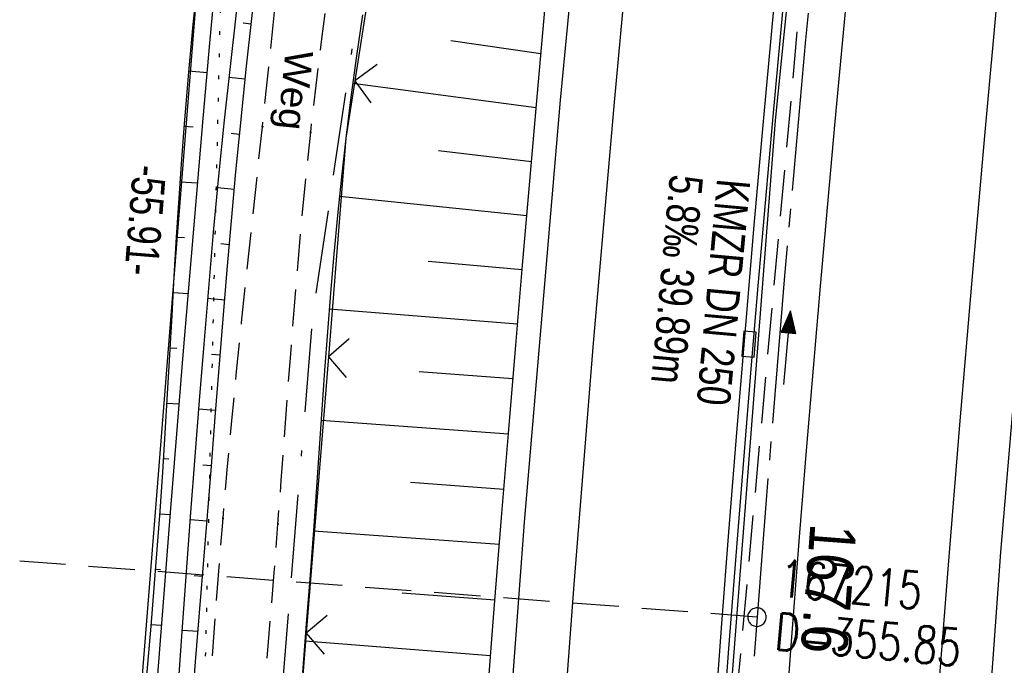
# Model space of a CAD drawing. Extents: x 508885 to 509191, y 457896 to 458644.
# Tile 43 of 58: x 508986 to 509039, y 458436 to 458471. Entities that reach past the tile are written whole.
import ezdxf

# ---------------------------------------------------------------- set-up
doc = ezdxf.new("R2010")
doc.units = 0
doc.header["$LTSCALE"] = 10
doc.header["$MEASUREMENT"] = 0
for name, pattern in [('ACAD_ISO16W100', [73, 15, -6.5, 15, -6.5, 15, -7, 1, -7]), ('ACHSE', [5.5, 4, -0.5, 0.5, -0.5]), ('LT00', [0]), ('LT11', [0.3, 0.2, -0.1]), ('LT17', [0.15, 0.1, -0.05]), ('PUNKTX2_STR', [0.6, 0.1, -0.5]), ('STRICHLINIE2', [0.375, 0.25, -0.125])]:
    doc.linetypes.add(name, pattern=pattern)
doc.layers.get('0').update_dxf_attribs({"linetype": 'LT00'})
for name, color, linetype in [('--EK_FBR', 1, 'LT00'), ('--EK_Halt-Pfeil', 4, 'LT00'), ('--EK_Haltung', 7, 'STRICHLINIE2'), ('--EK_Haltung-Text', 140, 'LT00'), ('--EK_Schacht-Text', 5, 'LT00'), ('--EK_ST-93-1', 30, 'LT17'), ('--EL_DFK_AB_L', 21, 'LT00'), ('--EL_Halt-Pfeil', 4, 'LT00'), ('--EL_Haltung', 182, 'STRICHLINIE2'), ('--EL_Haltung-Text', 182, 'LT00'), ('-AX-093', 35, 'ACHSE'), ('-ST-93-1', 250, 'LT00'), ('ABSTAND', 8, 'LT00'), ('BAB-KABEL', 220, 'ACAD_ISO16W100'), ('DFK_AB_L', 21, 'LT00'), ('DFK_NUTZUNGSGRENZE', 70, 'PUNKTX2_STR'), ('FELDWEG_TEXT', 250, 'Continuous'), ('V112_AFBR_BAB', 250, 'LT00'), ('V112_BOESCH', 250, 'LT00'), ('V112_BOSCHUNG', 250, 'LT00'), ('V112_FELDWEG', 250, 'LT11'), ('V112_GRABEN', 250, 'LT00'), ('V112_H_BORD', 8, 'LT00'), ('V112_LD_MARK', 250, 'LT00'), ('V112_RINNE', 182, 'LT00'), ('V112_SINKK', 182, 'LT00'), ('V112_ZAUN', 40, 'LT00')]:
    doc.layers.add(name, color=color, linetype=linetype)
doc.styles.add('Beschrift', font='ARIAL.TTF')
doc.styles.add('Haltungsbeschriftung', font='ARIAL.TTF', dxfattribs={"width": 0.75})
doc.styles.add('schachtbeschriftung', font='romans.shx', dxfattribs={"width": 0.75, "height": 2})
doc.styles.get("Standard").update_dxf_attribs({"font": 'ARIAL.TTF'})

# ---------------------------------------------------------------- blocks, each defined once
blk = doc.blocks.new('SYMB0011')
at = {"color": 0, "linetype": 'ByBlock'}
for p, q in [((0.5, 0), (-0.5, 0)), ((0, 0.5), (0, -0.5))]:
    blk.add_line(p, q, dxfattribs=at)
blk = doc.blocks.new('SYMB0024')
at = {"color": 0, "linetype": 'ByBlock'}
for p, q in [((-0.5, 0.5), (0, 0)), ((0, 0), (0.5, 0.5))]:
    blk.add_line(p, q, dxfattribs=at)
blk = doc.blocks.new('SYMB0652')
at = {"color": 0, "linetype": 'ByBlock'}
blk.add_lwpolyline([(-0.15, -0.075), (0.15, -0.075), (0.15, 0.075), (-0.15, 0.075), (-0.15, -0.075)], dxfattribs=at)
blk = doc.blocks.new('SYMB0070')
at = {"color": 0, "linetype": 'ByBlock'}
for p, q in [((-0.5, 0), (0.2, 0)), ((0.5, 0), (0.2, 0.1)), ((0.2, 0.1), (0.2, 0)), ((0.468, 0), (0.21, 0.086)), ((0.21, 0.086), (0.21, -0.086)), ((0.21, -0.086), (0.468, 0)), ((0.22, -0.072), (0.437, 0)), ((0.23, -0.058), (0.405, 0)), ((0.24, -0.045), (0.374, 0)), ((0.342, 0), (0.25, 0.031)), ((0.25, 0.031), (0.25, -0.031)), ((0.25, -0.031), (0.342, 0)), ((0.26, -0.017), (0.31, 0)), ((0.27, -0.003), (0.279, 0))]:
    blk.add_line(p, q, dxfattribs=at)
for points in [[(0.2, 0), (0.2, -0.1), (0.5, 0)], [(0.437, 0), (0.22, 0.072), (0.22, -0.072)], [(0.405, 0), (0.23, 0.058), (0.23, -0.058)], [(0.374, 0), (0.24, 0.045), (0.24, -0.045)], [(0.31, 0), (0.26, 0.017), (0.26, -0.017)], [(0.279, 0), (0.27, 0.003), (0.27, -0.003)]]:
    blk.add_lwpolyline(points, dxfattribs=at)
blk = doc.blocks.new('SYMB2')
at = {"color": 0, "linetype": 'ByBlock', "flags": 128}
for points in [[(-0.031395, 0.499013), (-0.093691, 0.491144), (-0.154509, 0.475528), (-0.21289, 0.452414), (-0.267913, 0.422164), (-0.318712, 0.385257), (-0.364484, 0.342274), (-0.404509, 0.293893), (-0.438154, 0.240877), (-0.464888, 0.184062), (-0.484292, 0.124345), (-0.496058, 0.062667), (-0.5, 0)], [(-0.5, 0), (-0.496058, -0.062667), (-0.484292, -0.124345), (-0.464888, -0.184062), (-0.438154, -0.240877), (-0.404509, -0.293893), (-0.364485, -0.342274), (-0.318712, -0.385257), (-0.267914, -0.422164), (-0.21289, -0.452414), (-0.154509, -0.475529), (-0.093691, -0.491144), (-0.031395, -0.499014), (0.031395, -0.499014)], [(0.5, 0), (0.496057, 0.062667), (0.484292, 0.124345), (0.464888, 0.184062), (0.438153, 0.240877), (0.404509, 0.293893), (0.364484, 0.342274), (0.318712, 0.385257), (0.267913, 0.422164), (0.21289, 0.452414), (0.154509, 0.475528), (0.093691, 0.491144), (0.031395, 0.499013), (-0.031395, 0.499013)], [(0.031395, -0.499014), (0.093691, -0.491144), (0.154509, -0.475529), (0.21289, -0.452414), (0.267914, -0.422164), (0.318712, -0.385257), (0.364485, -0.342274), (0.404509, -0.293893), (0.438154, -0.240877), (0.464889, -0.184062), (0.484292, -0.124345), (0.496058, -0.062667), (0.5, 0)]]:
    blk.add_lwpolyline(points, dxfattribs=at)

msp = doc.modelspace()

# ---------------------------------------------------------------- linework, layer by layer
at = {"layer": '--EK_FBR'}
for points in [[(509007.454, 458322.883), (509007.977, 458345.83), (509008.965, 458370.63), (509010.2, 458395.169), (509011.606, 458419.412), (509013.424, 458443.945), (509015.365, 458466.768), (509017.722, 458491.337), (509020.368, 458516.063), (509023.279, 458539.666), (509026.395, 458562.703), (509029.635, 458585.14), (509032.898, 458606.519), (509036.843, 458630.719), (509038.5, 458640.091)], [(509033.444, 458322.397), (509033.995, 458344.72), (509034.89, 458369.551), (509035.987, 458394.317), (509037.472, 458418.57), (509039.183, 458442.329), (509041.09, 458464.831), (509043.369, 458488.282), (509045.947, 458513.055), (509048.673, 458535.671), (509051.755, 458558.727), (509055.01, 458581.604), (509058.517, 458604.2), (509062.207, 458626.243), (509064.565, 458639.405)]]:
    msp.add_lwpolyline(points, dxfattribs=at)
at = {"layer": '--EK_FBR', "linetype": 'LT11', "flags": 128}
for points in [[(509036.495, 457899.887), (509036.18, 457901.445), (509035.062, 457907.213), (509033.993, 457912.99), (509032.97, 457918.776), (509031.993, 457924.569), (509031.553, 457927.268), (509031.121, 457929.969), (509030.694, 457932.671), (509030.271, 457935.373), (509029.848, 457938.075), (509029.425, 457940.777), (509028.998, 457943.479), (509028.424, 457947.064), (509027.843, 457950.648), (509027.257, 457954.231), (509026.668, 457957.814), (509026.077, 457961.397), (509025.487, 457964.979), (509024.901, 457968.562), (509024.319, 457972.146), (509023.744, 457975.731), (509023.164, 457979.405), (509022.591, 457983.079), (509022.024, 457986.755), (509021.461, 457990.431), (509020.901, 457994.108), (509020.34, 457997.785), (509019.779, 458001.461), (509019.214, 458005.138), (509018.804, 458007.79), (509018.394, 458010.442), (509017.988, 458013.095), (509017.588, 458015.749), (509017.198, 458018.404), (509016.82, 458021.06), (509016.457, 458023.719), (509016.124, 458026.293), (509015.805, 458028.868), (509015.497, 458031.445), (509015.198, 458034.023), (509014.904, 458036.602), (509014.614, 458039.182), (509014.323, 458041.761), (509014.03, 458044.34), (509013.73, 458046.919), (509013.422, 458049.496), (509013.07, 458052.329), (509012.707, 458055.161), (509012.337, 458057.991), (509011.962, 458060.821), (509011.586, 458063.651), (509011.213, 458066.481), (509010.845, 458069.312), (509010.486, 458072.144), (509010.138, 458074.976), (509009.807, 458077.811), (509009.557, 458080.047), (509009.317, 458082.285), (509009.082, 458084.523), (509008.849, 458086.762), (509008.617, 458089.001), (509008.381, 458091.24), (509008.115, 458093.715), (509007.844, 458096.19), (509007.574, 458098.665), (509007.307, 458101.14), (509007.047, 458103.616), (509006.798, 458106.093), (509006.563, 458108.57), (509006.347, 458111.049), (509006.152, 458113.529), (509005.983, 458116.01), (509005.843, 458118.493), (509005.765, 458120.206), (509005.698, 458121.919), (509005.639, 458123.633), (509005.584, 458125.347), (509005.529, 458127.061), (509005.469, 458128.775), (509005.402, 458130.489), (509005.323, 458132.202), (509005.142, 458135.285), (509004.908, 458138.365), (509004.621, 458141.44), (509004.28, 458144.51), (509003.884, 458147.573), (509003.367, 458151.035), (509002.778, 458154.484), (509002.115, 458157.921), (509001.736, 458159.729), (509001.342, 458161.534), (509000.937, 458163.337), (509000.526, 458165.138), (509000.113, 458166.939), (508999.705, 458168.741), (508999.305, 458170.544), (508998.918, 458172.349), (508998.549, 458174.157), (508998.204, 458175.97), (508997.794, 458178.337), (508997.428, 458180.711), (508997.102, 458183.092), (508996.812, 458185.48), (508996.554, 458187.871), (508996.325, 458190.267), (508996.121, 458192.666), (508995.938, 458195.068), (508995.772, 458197.47), (508995.62, 458199.873), (508995.325, 458205.103), (508995.078, 458210.331), (508994.879, 458215.559), (508994.729, 458220.789), (508994.671, 458223.459), (508994.623, 458226.13), (508994.582, 458228.801), (508994.546, 458231.473), (508994.511, 458234.144), (508994.475, 458236.816), (508994.435, 458239.488), (508994.388, 458242.159), (508994.323, 458245.233), (508994.247, 458248.307), (508994.164, 458251.38), (508994.075, 458254.453), (508993.983, 458257.526), (508993.891, 458260.6), (508993.8, 458263.673), (508993.716, 458266.642), (508993.639, 458269.611), (508993.57, 458272.581), (508993.511, 458275.55), (508993.465, 458278.52), (508993.433, 458281.49), (508993.418, 458284.46), (508993.418, 458286.652), (508993.425, 458288.845), (508993.436, 458291.037), (508993.447, 458293.23), (508993.464, 458300.395), (508993.449, 458307.561), (508993.404, 458314.726), (508993.375, 458317.831), (508993.343, 458320.937), (508993.31, 458324.042), (508993.278, 458327.147), (508993.249, 458330.252), (508993.227, 458333.358), (508993.212, 458336.463), (508993.207, 458339.461), (508993.21, 458342.46), (508993.22, 458345.458), (508993.233, 458348.457), (508993.25, 458351.455), (508993.267, 458354.454), (508993.283, 458357.452), (508993.297, 458360.455), (508993.31, 458363.459), (508993.325, 458366.462), (508993.344, 458369.465), (508993.368, 458372.469), (508993.401, 458375.472), (508993.443, 458378.475), (508993.517, 458382.413), (508993.613, 458386.35), (508993.733, 458390.287), (508993.879, 458394.222), (508994.051, 458398.157), (508994.251, 458402.09), (508994.421, 458405.053), (508994.604, 458408.014), (508994.798, 458410.975), (508995, 458413.936), (508995.207, 458416.896), (508995.415, 458419.857), (508995.622, 458422.817), (508995.825, 458425.778), (508996, 458428.405), (508996.172, 458431.032), (508996.345, 458433.658), (508996.523, 458436.285), (508996.708, 458438.91), (508996.905, 458441.535), (508997.116, 458444.159), (508997.347, 458446.81), (508997.593, 458449.46), (508997.852, 458452.109), (508998.121, 458454.757), (508998.398, 458457.404), (508998.68, 458460.05), (508998.964, 458462.696), (508999.248, 458465.341), (508999.607, 458468.715), (508999.962, 458472.088), (509000.317, 458475.462), (509000.673, 458478.837), (509001.033, 458482.214), (509001.398, 458485.592), (509001.537, 458486.858), (509001.683, 458488.124), (509001.839, 458489.388), (509002.011, 458490.649), (509002.204, 458491.906), (509002.422, 458493.158), (509002.671, 458494.404), (509002.919, 458495.501), (509003.186, 458496.595), (509003.465, 458497.686), (509003.747, 458498.776), (509004.026, 458499.867), (509004.292, 458500.961), (509004.538, 458502.059), (509004.745, 458503.089), (509004.932, 458504.123), (509005.106, 458505.16), (509005.271, 458506.198), (509005.434, 458507.237), (509005.6, 458508.276), (509005.834, 458509.672), (509006.078, 458511.067), (509006.327, 458512.46), (509006.577, 458513.853), (509006.822, 458515.247), (509007.057, 458516.642), (509007.382, 458518.714), (509007.679, 458520.79), (509007.954, 458522.87), (509008.21, 458524.952), (509008.451, 458527.037), (509008.683, 458529.123), (509008.908, 458531.21), (509009.131, 458533.298), (509009.357, 458535.386), (509009.59, 458537.472), (509009.967, 458540.675), (509010.368, 458543.875), (509010.79, 458547.071), (509011.23, 458550.265), (509011.687, 458553.457), (509012.157, 458556.646), (509012.638, 458559.834), (509012.972, 458562.009)], [(509038.565, 457899.833), (509038.517, 457900.069), (509037.883, 457903.29), (509037.269, 457906.515), (509036.673, 457909.744), (509036.094, 457912.975), (509035.529, 457916.21), (509034.975, 457919.447), (509034.431, 457922.685), (509033.894, 457925.924), (509033.274, 457929.705), (509032.66, 457933.487), (509032.048, 457937.268), (509031.437, 457941.05), (509030.825, 457944.831), (509030.073, 457949.46), (509029.318, 457954.088), (509028.561, 457958.716), (509027.805, 457963.344), (509027.05, 457967.973), (509026.298, 457972.601), (509025.55, 457977.231), (509025.432, 457977.97), (509024.588, 457983.254), (509023.637, 457989.278), (509022.699, 457995.304), (509021.775, 458001.333), (509020.867, 458007.364), (509020.383, 458010.623), (509019.907, 458013.882), (509019.439, 458017.143), (509018.981, 458020.405), (509018.535, 458023.669), (509018.1, 458026.959), (509017.676, 458030.25), (509017.263, 458033.543), (509016.858, 458036.837), (509016.459, 458040.132), (509016.063, 458043.428), (509015.67, 458046.723), (509015.276, 458050.019), (509014.789, 458054.069), (509014.301, 458058.119), (509013.812, 458062.168), (509013.323, 458066.218), (509012.837, 458070.268), (509012.354, 458074.318), (509011.875, 458078.369), (509011.481, 458081.748), (509011.093, 458085.129), (509010.712, 458088.51), (509010.341, 458091.894), (509009.979, 458095.299), (509009.631, 458098.705), (509009.3, 458102.114), (509008.988, 458105.524), (509008.698, 458108.935), (509008.432, 458112.348), (509008.194, 458115.761), (509007.986, 458119.175), (509007.849, 458121.785), (509007.732, 458124.396), (509007.637, 458127.01), (509007.565, 458129.626), (509007.518, 458132.247), (509007.501, 458133.81), (509007.487, 458135.373), (509007.471, 458136.937), (509007.445, 458138.499), (509007.404, 458140.06), (509007.342, 458141.618), (509007.253, 458143.172), (509007.13, 458144.722), (509006.968, 458146.267), (509006.76, 458147.805), (509006.538, 458149.147), (509006.281, 458150.484), (509005.996, 458151.817), (509005.688, 458153.148), (509005.363, 458154.475), (509005.027, 458155.801), (509004.684, 458157.126), (509004.341, 458158.451), (509003.701, 458160.974), (509003.083, 458163.5), (509002.491, 458166.03), (509001.928, 458168.564), (509001.397, 458171.104), (509000.901, 458173.651), (509000.446, 458176.205), (509000.023, 458178.82), (508999.643, 458181.443), (508999.302, 458184.073), (508998.998, 458186.708), (508998.729, 458189.348), (508998.493, 458191.991), (508998.286, 458194.637), (508998.107, 458197.286), (508997.952, 458199.935), (508997.821, 458202.574), (508997.709, 458205.212), (508997.615, 458207.851), (508997.535, 458210.49), (508997.467, 458213.13), (508997.408, 458215.769), (508997.357, 458218.408), (508997.309, 458221.048), (508997.238, 458225.249), (508997.17, 458229.451), (508997.104, 458233.653), (508997.038, 458237.855), (508996.97, 458242.057), (508996.898, 458246.465), (508996.823, 458250.873), (508996.748, 458255.28), (508996.673, 458259.688), (508996.6, 458264.095), (508996.537, 458268.034), (508996.477, 458271.972), (508996.423, 458275.91), (508996.375, 458279.848), (508996.336, 458283.787), (508996.311, 458286.935), (508996.291, 458290.084), (508996.275, 458293.232), (508996.262, 458296.326), (508996.25, 458299.421), (508996.237, 458302.515), (508996.222, 458305.609), (508996.201, 458308.703), (508996.174, 458311.798), (508996.139, 458314.892), (508996.102, 458317.583), (508996.059, 458320.274), (508996.016, 458322.965), (508995.976, 458325.655), (508995.942, 458328.346), (508995.917, 458331.037), (508995.904, 458333.727), (508995.908, 458336.418), (508995.927, 458338.789), (508995.957, 458341.159), (508995.996, 458343.53), (508996.039, 458345.901), (508996.084, 458348.272), (508996.126, 458350.643), (508996.162, 458353.014), (508996.189, 458355.385), (508996.203, 458357.756), (508996.202, 458360.048), (508996.19, 458362.339), (508996.171, 458364.631), (508996.149, 458366.923), (508996.128, 458369.215), (508996.113, 458371.506), (508996.107, 458373.798), (508996.115, 458376.089), (508996.141, 458378.38), (508996.19, 458380.737), (508996.259, 458383.094), (508996.346, 458385.451), (508996.448, 458387.807), (508996.562, 458390.163), (508996.685, 458392.519), (508996.814, 458394.875), (508996.947, 458397.23), (508997.08, 458399.586), (508997.261, 458402.829), (508997.441, 458406.072), (508997.621, 458409.315), (508997.806, 458412.557), (508997.997, 458415.798), (508998.198, 458419.039), (508998.41, 458422.279), (508998.637, 458425.518), (508998.832, 458428.137), (508999.036, 458430.755), (508999.246, 458433.373), (508999.459, 458435.99), (508999.672, 458438.608), (508999.882, 458441.226), (509000.087, 458443.845), (509000.265, 458446.202), (509000.441, 458448.559), (509000.616, 458450.916), (509000.795, 458453.272), (509000.98, 458455.628), (509001.176, 458457.983), (509001.385, 458460.336), (509001.611, 458462.688), (509001.857, 458465.037), (509002.148, 458467.57), (509002.462, 458470.1), (509002.797, 458472.627), (509003.148, 458475.153), (509003.513, 458477.678), (509003.887, 458480.201), (509004.267, 458482.723), (509004.65, 458485.244), (509005.089, 458488.136), (509005.53, 458491.028), (509005.976, 458493.92), (509006.216, 458495.452), (509006.463, 458496.982), (509006.72, 458498.511), (509006.994, 458500.036), (509007.288, 458501.558), (509007.534, 458502.749), (509007.789, 458503.938), (509008.045, 458505.126), (509008.296, 458506.316), (509008.535, 458507.508), (509008.807, 458508.988), (509009.053, 458510.473), (509009.279, 458511.962), (509009.489, 458513.454), (509009.686, 458514.947), (509009.875, 458516.442), (509010.157, 458518.738), (509010.431, 458521.034), (509010.702, 458523.331), (509010.971, 458525.627), (509011.242, 458527.923), (509011.518, 458530.218), (509011.8, 458532.511), (509012.092, 458534.804), (509012.396, 458537.095), (509012.754, 458539.657), (509013.127, 458542.216), (509013.513, 458544.774), (509013.909, 458547.331), (509014.31, 458549.888), (509014.714, 458552.443), (509015.118, 458555), (509015.517, 458557.556), (509015.91, 458560.114), (509016.02, 458560.853)]]:
    msp.add_lwpolyline(points, dxfattribs=at)
at = {"layer": '--EK_FBR', "color": 2}
msp.add_lwpolyline([(509034.226, 458506.543), (509033.783, 458502.374), (509033.351, 458498.205), (509032.928, 458494.034), (509032.512, 458489.863), (509031.724, 458481.783), (509030.957, 458473.7), (509030.212, 458465.616), (509029.812, 458461.169), (509029.419, 458456.722), (509029.036, 458452.274), (509028.663, 458447.825), (509028.301, 458443.375), (509027.842, 458437.501), (509027.404, 458431.625)], dxfattribs=at)
at = {"layer": '--EK_Haltung'}
msp.add_line((509024.891, 458434.363), (509028.371, 458472.594), dxfattribs=at)
at = {"layer": '--EK_ST-93-1', "ltscale": 2.5}
msp.add_line((509025.994, 458438.817), (508986.119, 458441.848), dxfattribs=at)
at = {"layer": '--EL_DFK_AB_L'}
msp.add_line((508992.4, 458431.167), (508996.731, 458485.402), dxfattribs=at)
at = {"layer": '--EL_Haltung'}
msp.add_line((509024.891, 458434.363), (509028.371, 458472.594), dxfattribs=at)
at = {"layer": '-AX-093', "ltscale": 0.2}
msp.add_lwpolyline([(509051.633, 458639.745), (509050.354, 458632.602), (509048.206, 458620.152), (509046.137, 458607.69), (509044.147, 458595.214), (509042.236, 458582.726), (509040.404, 458570.226), (509038.651, 458557.715), (509036.978, 458545.193), (509035.384, 458532.661), (509033.869, 458520.119), (509032.433, 458507.567), (509031.078, 458495.007), (509029.801, 458482.439), (509028.605, 458469.862), (509027.488, 458457.278), (509026.45, 458444.688), (509025.493, 458432.091)], dxfattribs=at)
at = {"layer": 'BAB-KABEL', "ltscale": 0.03, "flags": 128}
msp.add_lwpolyline([(509030.381, 458640.305), (509028.862, 458630.359), (509025.782, 458607.356), (509022.865, 458586.792), (509019.457, 458565.396), (509016.703, 458545.969), (509012.658, 458524.774), (509009.414, 458505.662), (509006.499, 458487.362), (509004.395, 458471.637), (509001.968, 458455.15), (509000.184, 458433.437), (508998.889, 458411.254), (508997.915, 458389.213), (508997.751, 458367.359), (508997.427, 458340.488), (508997.265, 458311.669), (508997.265, 458292.245), (508997.694, 458242.661), (508999.533, 458200.892), (509000.202, 458184.134), (509007.234, 458146.46), (509010.333, 458117.354), (509014.944, 458076.455), (509017.63, 458049.491), (509019.256, 458036.621), (509024.514, 457998.778), (509025.455, 457991.53), (509029.992, 457962.287), (509036.078, 457925.561), (509040.905, 457899.771)], dxfattribs=at)
at = {"layer": 'DFK_AB_L'}
msp.add_line((508992.4, 458431.167), (508996.731, 458485.402), dxfattribs=at)
at = {"layer": 'DFK_NUTZUNGSGRENZE', "ltscale": 0.2}
msp.add_line((508997.29, 458486.1), (508992.69, 458285.27), dxfattribs=at)
at = {"layer": 'V112_AFBR_BAB'}
for points in [[(509007.454, 458322.883), (509007.977, 458345.83), (509008.965, 458370.63), (509010.2, 458395.169), (509011.606, 458419.412), (509013.424, 458443.945), (509015.365, 458466.768), (509017.722, 458491.337), (509020.368, 458516.063), (509023.279, 458539.666), (509026.395, 458562.703), (509029.635, 458585.14), (509032.898, 458606.519), (509036.843, 458630.719), (509038.5, 458640.091)], [(509033.444, 458322.397), (509033.995, 458344.72), (509034.89, 458369.551), (509035.987, 458394.317), (509037.472, 458418.57), (509039.183, 458442.329), (509041.09, 458464.831), (509043.369, 458488.282), (509045.947, 458513.055), (509048.673, 458535.671), (509051.755, 458558.727), (509055.01, 458581.604), (509058.517, 458604.2), (509062.207, 458626.243), (509064.565, 458639.405)]]:
    msp.add_lwpolyline(points, dxfattribs=at)
at = {"layer": 'V112_AFBR_BAB', "color": 0}
msp.add_lwpolyline([(509034.226, 458506.543), (509033.783, 458502.374), (509033.351, 458498.205), (509032.928, 458494.034), (509032.512, 458489.863), (509031.724, 458481.783), (509030.957, 458473.7), (509030.212, 458465.616), (509029.812, 458461.169), (509029.419, 458456.722), (509029.036, 458452.274), (509028.663, 458447.825), (509028.301, 458443.375), (509027.842, 458437.501), (509027.404, 458431.625)], dxfattribs=at)
at = {"layer": 'V112_BOESCH'}
for points in [[(509011.406, 458434.331), (509011.786, 458439.267), (509012.179, 458444.202), (509012.551, 458448.752), (509012.931, 458453.302), (509013.318, 458457.851), (509013.71, 458462.4), (509014.107, 458466.948), (509014.538, 458471.844), (509014.973, 458476.739), (509015.414, 458481.634), (509015.86, 458486.529), (509016.314, 458491.423), (509016.65, 458494.997), (509016.993, 458498.569), (509017.344, 458502.141), (509017.707, 458505.712), (509018.082, 458509.282)], [(508997.208, 458486.359), (508996.903, 458483.78), (508996.601, 458481.2), (508996.305, 458478.62), (508996.019, 458476.04), (508995.745, 458473.458), (508995.487, 458470.875), (508995.248, 458468.29), (508995.031, 458465.704), (508994.871, 458463.59), (508994.726, 458461.475), (508994.59, 458459.36), (508994.463, 458457.243), (508994.34, 458455.126), (508994.219, 458453.009), (508994.096, 458450.892), (508993.969, 458448.775), (508993.835, 458446.659), (508993.69, 458444.543), (508993.536, 458442.474), (508993.373, 458440.406), (508993.203, 458438.338), (508993.03, 458436.27), (508992.858, 458434.203)], [(508995.427, 458433.769), (508995.635, 458436.406), (508995.848, 458439.044), (508996.063, 458441.681), (508996.276, 458444.318), (508996.488, 458446.974), (508996.698, 458449.63), (508996.909, 458452.286), (508997.124, 458454.942), (508997.345, 458457.597), (508997.576, 458460.251), (508997.818, 458462.904), (508998.075, 458465.555), (508998.375, 458468.452), (508998.692, 458471.347), (508999.024, 458474.24), (508999.367, 458477.133), (508999.72, 458480.024), (509000.078, 458482.915), (509000.439, 458485.806)], [(509004.661, 458471.386), (509004.336, 458469.166), (509004.032, 458466.943), (509003.754, 458464.717), (509003.518, 458462.628), (509003.305, 458460.536), (509003.111, 458458.441), (509002.932, 458456.345), (509002.767, 458454.247), (509002.611, 458452.149), (509002.461, 458450.049), (509002.315, 458447.949), (509002.169, 458445.849), (509002.02, 458443.75), (509001.824, 458441.105), (509001.621, 458438.46), (509001.414, 458435.817)]]:
    msp.add_lwpolyline(points, dxfattribs=at)
at = {"layer": 'V112_BOSCHUNG'}
for p, q in [((508998.21, 458470.954), (508998.642, 458470.903)), ((509009.438, 458470.011), (509014.314, 458469.302)), ((508995.255, 458468.362), (508996.263, 458468.27)), ((508997.437, 458468.021), (508998.319, 458467.923)), ((509004.132, 458467.688), (509014.057, 458466.373)), ((508995.005, 458465.367), (508995.502, 458465.328)), ((508997.565, 458464.988), (508998.014, 458464.941)), ((509008.773, 458464.048), (509013.802, 458463.458)), ((508994.786, 458462.368), (508995.742, 458462.306)), ((508996.818, 458462.048), (508997.73, 458461.958)), ((509003.409, 458461.581), (509013.55, 458460.544)), ((508994.591, 458459.372), (508995.04, 458459.345)), ((508997.001, 458459.016), (508997.463, 458458.973)), ((509008.208, 458458.075), (509013.298, 458457.618)), ((508994.412, 458456.377), (508995.237, 458456.328)), ((508996.277, 458456.066), (508997.21, 458455.987)), ((509002.864, 458455.493), (509013.047, 458454.679)), ((508994.24, 458453.382), (508994.615, 458453.36)), ((508996.497, 458453.037), (508996.966, 458453)), ((509007.716, 458452.095), (509012.798, 458451.715)), ((508994.067, 458450.387), (508994.746, 458450.347)), ((508995.791, 458450.08), (508996.728, 458450.013)), ((509002.421, 458449.471), (509012.55, 458448.737)), ((508993.883, 458447.395), (508994.193, 458447.374)), ((508996.027, 458447.055), (508996.491, 458447.022)), ((509007.259, 458446.113), (509012.304, 458445.747)), ((508993.68, 458444.404), (508994.264, 458444.362)), ((508995.338, 458444.097), (508996.253, 458444.032)), ((509002.001, 458443.486), (509012.063, 458442.757)), ((508993.453, 458441.415), (508993.74, 458441.392)), ((508995.564, 458441.073), (508996.011, 458441.041)), ((509006.802, 458440.13), (509011.825, 458439.754)), ((508993.21, 458438.425), (508993.791, 458438.378)), ((508994.899, 458438.113), (508995.768, 458438.051)), ((509001.549, 458437.528), (509011.591, 458436.75))]:
    msp.add_line(p, q, dxfattribs=at)
at = {"layer": 'V112_FELDWEG', "flags": 128}
for points in [[(509036.495, 457899.887), (509036.18, 457901.445), (509035.062, 457907.213), (509033.993, 457912.99), (509032.97, 457918.776), (509031.993, 457924.569), (509031.553, 457927.268), (509031.121, 457929.969), (509030.694, 457932.671), (509030.271, 457935.373), (509029.848, 457938.075), (509029.425, 457940.777), (509028.998, 457943.479), (509028.424, 457947.064), (509027.843, 457950.648), (509027.257, 457954.231), (509026.668, 457957.814), (509026.077, 457961.397), (509025.487, 457964.979), (509024.901, 457968.562), (509024.319, 457972.146), (509023.744, 457975.731), (509023.164, 457979.405), (509022.591, 457983.079), (509022.024, 457986.755), (509021.461, 457990.431), (509020.901, 457994.108), (509020.34, 457997.785), (509019.779, 458001.461), (509019.214, 458005.138), (509018.804, 458007.79), (509018.394, 458010.442), (509017.988, 458013.095), (509017.588, 458015.749), (509017.198, 458018.404), (509016.82, 458021.06), (509016.457, 458023.719), (509016.124, 458026.293), (509015.805, 458028.868), (509015.497, 458031.445), (509015.198, 458034.023), (509014.904, 458036.602), (509014.614, 458039.182), (509014.323, 458041.761), (509014.03, 458044.34), (509013.73, 458046.919), (509013.422, 458049.496), (509013.07, 458052.329), (509012.707, 458055.161), (509012.337, 458057.991), (509011.962, 458060.821), (509011.586, 458063.651), (509011.213, 458066.481), (509010.845, 458069.312), (509010.486, 458072.144), (509010.138, 458074.976), (509009.807, 458077.811), (509009.557, 458080.047), (509009.317, 458082.285), (509009.082, 458084.523), (509008.849, 458086.762), (509008.617, 458089.001), (509008.381, 458091.24), (509008.115, 458093.715), (509007.844, 458096.19), (509007.574, 458098.665), (509007.307, 458101.14), (509007.047, 458103.616), (509006.798, 458106.093), (509006.563, 458108.57), (509006.347, 458111.049), (509006.152, 458113.529), (509005.983, 458116.01), (509005.843, 458118.493), (509005.765, 458120.206), (509005.698, 458121.919), (509005.639, 458123.633), (509005.584, 458125.347), (509005.529, 458127.061), (509005.469, 458128.775), (509005.402, 458130.489), (509005.323, 458132.202), (509005.142, 458135.285), (509004.908, 458138.365), (509004.621, 458141.44), (509004.28, 458144.51), (509003.884, 458147.573), (509003.367, 458151.035), (509002.778, 458154.484), (509002.115, 458157.921), (509001.736, 458159.729), (509001.342, 458161.534), (509000.937, 458163.337), (509000.526, 458165.138), (509000.113, 458166.939), (508999.705, 458168.741), (508999.305, 458170.544), (508998.918, 458172.349), (508998.549, 458174.157), (508998.204, 458175.97), (508997.794, 458178.337), (508997.428, 458180.711), (508997.102, 458183.092), (508996.812, 458185.48), (508996.554, 458187.871), (508996.325, 458190.267), (508996.121, 458192.666), (508995.938, 458195.068), (508995.772, 458197.47), (508995.62, 458199.873), (508995.325, 458205.103), (508995.078, 458210.331), (508994.879, 458215.559), (508994.729, 458220.789), (508994.671, 458223.459), (508994.623, 458226.13), (508994.582, 458228.801), (508994.546, 458231.473), (508994.511, 458234.144), (508994.475, 458236.816), (508994.435, 458239.488), (508994.388, 458242.159), (508994.323, 458245.233), (508994.247, 458248.307), (508994.164, 458251.38), (508994.075, 458254.453), (508993.983, 458257.526), (508993.891, 458260.6), (508993.8, 458263.673), (508993.716, 458266.642), (508993.639, 458269.611), (508993.57, 458272.581), (508993.511, 458275.55), (508993.465, 458278.52), (508993.433, 458281.49), (508993.418, 458284.46), (508993.418, 458286.652), (508993.425, 458288.845), (508993.436, 458291.037), (508993.447, 458293.23), (508993.464, 458300.395), (508993.449, 458307.561), (508993.404, 458314.726), (508993.375, 458317.831), (508993.343, 458320.937), (508993.31, 458324.042), (508993.278, 458327.147), (508993.249, 458330.252), (508993.227, 458333.358), (508993.212, 458336.463), (508993.207, 458339.461), (508993.21, 458342.46), (508993.22, 458345.458), (508993.233, 458348.457), (508993.25, 458351.455), (508993.267, 458354.454), (508993.283, 458357.452), (508993.297, 458360.455), (508993.31, 458363.459), (508993.325, 458366.462), (508993.344, 458369.465), (508993.368, 458372.469), (508993.401, 458375.472), (508993.443, 458378.475), (508993.517, 458382.413), (508993.613, 458386.35), (508993.733, 458390.287), (508993.879, 458394.222), (508994.051, 458398.157), (508994.251, 458402.09), (508994.421, 458405.053), (508994.604, 458408.014), (508994.798, 458410.975), (508995, 458413.936), (508995.207, 458416.896), (508995.415, 458419.857), (508995.622, 458422.817), (508995.825, 458425.778), (508996, 458428.405), (508996.172, 458431.032), (508996.345, 458433.658), (508996.523, 458436.285), (508996.708, 458438.91), (508996.905, 458441.535), (508997.116, 458444.159), (508997.347, 458446.81), (508997.593, 458449.46), (508997.852, 458452.109), (508998.121, 458454.757), (508998.398, 458457.404), (508998.68, 458460.05), (508998.964, 458462.696), (508999.248, 458465.341), (508999.607, 458468.715), (508999.962, 458472.088), (509000.317, 458475.462), (509000.673, 458478.837), (509001.033, 458482.214), (509001.398, 458485.592), (509001.537, 458486.858), (509001.683, 458488.124), (509001.839, 458489.388), (509002.011, 458490.649), (509002.204, 458491.906), (509002.422, 458493.158), (509002.671, 458494.404), (509002.919, 458495.501), (509003.186, 458496.595), (509003.465, 458497.686), (509003.747, 458498.776), (509004.026, 458499.867), (509004.292, 458500.961), (509004.538, 458502.059), (509004.745, 458503.089), (509004.932, 458504.123), (509005.106, 458505.16), (509005.271, 458506.198), (509005.434, 458507.237), (509005.6, 458508.276), (509005.834, 458509.672), (509006.078, 458511.067), (509006.327, 458512.46), (509006.577, 458513.853), (509006.822, 458515.247), (509007.057, 458516.642), (509007.382, 458518.714), (509007.679, 458520.79), (509007.954, 458522.87), (509008.21, 458524.952), (509008.451, 458527.037), (509008.683, 458529.123), (509008.908, 458531.21), (509009.131, 458533.298), (509009.357, 458535.386), (509009.59, 458537.472), (509009.967, 458540.675), (509010.368, 458543.875), (509010.79, 458547.071), (509011.23, 458550.265), (509011.687, 458553.457), (509012.157, 458556.646), (509012.638, 458559.834), (509013.128, 458563.021), (509013.641, 458566.312), (509014.158, 458569.602), (509014.677, 458572.891), (509015.197, 458576.181), (509015.714, 458579.471), (509016.227, 458582.762), (509016.734, 458586.053), (509017.232, 458589.346), (509017.722, 458592.655), (509018.203, 458595.966), (509018.676, 458599.277), (509019.145, 458602.59), (509019.61, 458605.902), (509020.074, 458609.215), (509020.538, 458612.528), (509021.005, 458615.841), (509021.668, 458620.493), (509022.341, 458625.143), (509023.026, 458629.792), (509023.723, 458634.439), (509024.434, 458639.083), (509024.648, 458640.455)], [(509038.565, 457899.833), (509038.517, 457900.069), (509037.883, 457903.29), (509037.269, 457906.515), (509036.673, 457909.743), (509036.094, 457912.975), (509035.529, 457916.21), (509034.975, 457919.447), (509034.431, 457922.685), (509033.894, 457925.924), (509033.274, 457929.705), (509032.66, 457933.487), (509032.048, 457937.268), (509031.437, 457941.05), (509030.825, 457944.831), (509030.073, 457949.46), (509029.318, 457954.088), (509028.561, 457958.716), (509027.805, 457963.344), (509027.05, 457967.973), (509026.298, 457972.601), (509025.55, 457977.231), (509024.588, 457983.254), (509023.637, 457989.278), (509022.699, 457995.304), (509021.775, 458001.333), (509020.867, 458007.364), (509020.383, 458010.623), (509019.907, 458013.882), (509019.439, 458017.143), (509018.981, 458020.405), (509018.535, 458023.669), (509018.1, 458026.959), (509017.676, 458030.25), (509017.263, 458033.543), (509016.858, 458036.837), (509016.459, 458040.132), (509016.063, 458043.428), (509015.67, 458046.723), (509015.276, 458050.019), (509014.789, 458054.069), (509014.301, 458058.119), (509013.812, 458062.168), (509013.323, 458066.218), (509012.837, 458070.268), (509012.354, 458074.318), (509011.875, 458078.369), (509011.481, 458081.748), (509011.093, 458085.129), (509010.712, 458088.51), (509010.341, 458091.894), (509009.979, 458095.299), (509009.631, 458098.705), (509009.3, 458102.114), (509008.988, 458105.524), (509008.698, 458108.935), (509008.432, 458112.348), (509008.194, 458115.761), (509007.986, 458119.175), (509007.849, 458121.785), (509007.732, 458124.396), (509007.637, 458127.01), (509007.565, 458129.626), (509007.518, 458132.247), (509007.501, 458133.81), (509007.487, 458135.373), (509007.471, 458136.937), (509007.445, 458138.499), (509007.404, 458140.06), (509007.342, 458141.618), (509007.253, 458143.172), (509007.13, 458144.722), (509006.968, 458146.267), (509006.76, 458147.805), (509006.538, 458149.147), (509006.281, 458150.484), (509005.996, 458151.817), (509005.688, 458153.148), (509005.363, 458154.475), (509005.027, 458155.801), (509004.684, 458157.126), (509004.341, 458158.451), (509003.701, 458160.974), (509003.083, 458163.5), (509002.491, 458166.03), (509001.928, 458168.564), (509001.397, 458171.104), (509000.901, 458173.651), (509000.446, 458176.205), (509000.023, 458178.82), (508999.643, 458181.443), (508999.302, 458184.073), (508998.998, 458186.708), (508998.729, 458189.348), (508998.493, 458191.991), (508998.286, 458194.637), (508998.107, 458197.286), (508997.952, 458199.935), (508997.821, 458202.574), (508997.709, 458205.212), (508997.615, 458207.851), (508997.535, 458210.49), (508997.467, 458213.13), (508997.408, 458215.769), (508997.357, 458218.408), (508997.309, 458221.048), (508997.238, 458225.249), (508997.17, 458229.451), (508997.104, 458233.653), (508997.038, 458237.855), (508996.97, 458242.057), (508996.898, 458246.465), (508996.823, 458250.873), (508996.748, 458255.28), (508996.673, 458259.688), (508996.6, 458264.095), (508996.537, 458268.034), (508996.477, 458271.972), (508996.423, 458275.91), (508996.375, 458279.848), (508996.336, 458283.787), (508996.311, 458286.935), (508996.291, 458290.084), (508996.275, 458293.232), (508996.262, 458296.326), (508996.25, 458299.421), (508996.237, 458302.515), (508996.222, 458305.609), (508996.201, 458308.703), (508996.174, 458311.798), (508996.139, 458314.892), (508996.102, 458317.583), (508996.059, 458320.274), (508996.016, 458322.965), (508995.976, 458325.655), (508995.942, 458328.346), (508995.917, 458331.037), (508995.904, 458333.727), (508995.908, 458336.418), (508995.927, 458338.789), (508995.957, 458341.159), (508995.996, 458343.53), (508996.039, 458345.901), (508996.084, 458348.272), (508996.126, 458350.643), (508996.162, 458353.014), (508996.189, 458355.385), (508996.203, 458357.756), (508996.202, 458360.048), (508996.19, 458362.339), (508996.171, 458364.631), (508996.149, 458366.923), (508996.128, 458369.215), (508996.113, 458371.506), (508996.107, 458373.798), (508996.115, 458376.089), (508996.141, 458378.38), (508996.19, 458380.737), (508996.259, 458383.094), (508996.346, 458385.451), (508996.448, 458387.807), (508996.562, 458390.163), (508996.685, 458392.519), (508996.814, 458394.875), (508996.947, 458397.23), (508997.08, 458399.586), (508997.261, 458402.829), (508997.441, 458406.072), (508997.621, 458409.315), (508997.806, 458412.557), (508997.997, 458415.798), (508998.198, 458419.039), (508998.41, 458422.279), (508998.637, 458425.518), (508998.832, 458428.137), (508999.036, 458430.755), (508999.246, 458433.373), (508999.459, 458435.99), (508999.672, 458438.608), (508999.882, 458441.226), (509000.087, 458443.845), (509000.265, 458446.202), (509000.441, 458448.559), (509000.616, 458450.916), (509000.795, 458453.272), (509000.98, 458455.628), (509001.176, 458457.983), (509001.385, 458460.336), (509001.611, 458462.688), (509001.857, 458465.037), (509002.148, 458467.57), (509002.462, 458470.1), (509002.797, 458472.627), (509003.148, 458475.153), (509003.513, 458477.678), (509003.887, 458480.201), (509004.267, 458482.723), (509004.65, 458485.244), (509005.089, 458488.136), (509005.53, 458491.028), (509005.976, 458493.92), (509006.216, 458495.452), (509006.463, 458496.982), (509006.72, 458498.511), (509006.994, 458500.036), (509007.288, 458501.558), (509007.534, 458502.749), (509007.789, 458503.938), (509008.045, 458505.126), (509008.296, 458506.316), (509008.535, 458507.508), (509008.807, 458508.988), (509009.053, 458510.473), (509009.279, 458511.962), (509009.489, 458513.454), (509009.686, 458514.947), (509009.875, 458516.442), (509010.157, 458518.738), (509010.431, 458521.034), (509010.702, 458523.331), (509010.971, 458525.627), (509011.242, 458527.923), (509011.518, 458530.218), (509011.8, 458532.511), (509012.092, 458534.804), (509012.396, 458537.095), (509012.754, 458539.657), (509013.127, 458542.216), (509013.513, 458544.774), (509013.909, 458547.331), (509014.31, 458549.888), (509014.714, 458552.443), (509015.118, 458555), (509015.517, 458557.556), (509015.91, 458560.114), (509016.292, 458562.673), (509016.666, 458565.267), (509017.028, 458567.862), (509017.382, 458570.459), (509017.728, 458573.056), (509018.07, 458575.654), (509018.411, 458578.252), (509018.752, 458580.851), (509019.096, 458583.448), (509019.446, 458586.045), (509019.804, 458588.641), (509020.23, 458591.642), (509020.668, 458594.641), (509021.116, 458597.639), (509021.571, 458600.636), (509022.031, 458603.633), (509022.494, 458606.629), (509022.957, 458609.624), (509023.42, 458612.62), (509023.878, 458615.617), (509024.403, 458619.094), (509024.923, 458622.571), (509025.44, 458626.049), (509025.957, 458629.527), (509026.476, 458633.005), (509027, 458636.481), (509027.532, 458639.957), (509027.598, 458640.378)]]:
    msp.add_lwpolyline(points, dxfattribs=at)
at = {"layer": 'V112_GRABEN'}
for points in [[(508993.408, 458433.391), (508993.69, 458437.085), (508993.979, 458440.779), (508994.273, 458444.472), (508994.615, 458448.735), (508994.962, 458452.997), (508995.315, 458457.259), (508995.675, 458461.52), (508996.043, 458465.781), (508996.405, 458469.863), (508996.774, 458473.945), (508997.149, 458478.026), (508997.527, 458482.106), (508997.907, 458486.187)], [(508999.681, 458486.019), (508999.3, 458483.118), (508998.921, 458480.217), (508998.549, 458477.315), (508998.186, 458474.412), (508997.836, 458471.508), (508997.501, 458468.602), (508997.185, 458465.694), (508996.878, 458462.667), (508996.592, 458459.638), (508996.323, 458456.607), (508996.07, 458453.574), (508995.827, 458450.541), (508995.594, 458447.507), (508995.366, 458444.472), (508994.912, 458438.297), (508994.471, 458432.122)]]:
    msp.add_lwpolyline(points, dxfattribs=at)
at = {"layer": 'V112_H_BORD'}
msp.add_lwpolyline([(509048.685, 458634.124), (509048.272, 458628.738), (509044.528, 458606.062), (509037.806, 458560.565), (509031.962, 458514.885), (509026.971, 458465.681), (509023.317, 458418.61), (509019.833, 458345.207), (509019.017, 458275.547), (509019.919, 458227.464), (509023.24, 458156.759), (509026.703, 458111.833), (509031.399, 458065.218), (509040.466, 457995.243), (509051.959, 457925.916), (509057.252, 457899.341)], dxfattribs=at)
at = {"layer": 'V112_LD_MARK'}
for points in [[(509041.384, 458640.015), (509041.361, 458639.887), (509039.629, 458630.047), (509038.082, 458620.98), (509036.58, 458611.905), (509035.122, 458602.824), (509033.708, 458593.735), (509032.337, 458584.64), (509031.009, 458575.538), (509029.721, 458566.431), (509028.475, 458557.317), (509027.269, 458548.199), (509026.103, 458539.075), (509024.831, 458528.748), (509023.608, 458518.416), (509022.437, 458508.078), (509021.317, 458497.734), (509020.249, 458487.385), (509019.233, 458477.03), (509018.27, 458466.67), (509017.134, 458453.626), (509016.083, 458440.574), (509015.118, 458427.515)], [(509035.73, 458433.591), (509036.333, 458441.408), (509036.965, 458449.222), (509037.625, 458457.035), (509038.312, 458464.845), (509039.037, 458472.777), (509039.791, 458480.706), (509040.573, 458488.633), (509041.385, 458496.556), (509042.227, 458504.476), (509043.101, 458512.393), (509044.006, 458520.306), (509044.944, 458528.216), (509045.915, 458536.121), (509047.342, 458547.256), (509048.836, 458558.383), (509050.396, 458569.5), (509052.023, 458580.609), (509053.715, 458591.708), (509055.472, 458602.797), (509057.292, 458613.875), (509059.177, 458624.944), (509061.124, 458636.001), (509061.756, 458639.479)]]:
    msp.add_lwpolyline(points, dxfattribs=at)
at = {"layer": 'V112_RINNE'}
for points in [[(509024.029, 458430.961), (509024.48, 458437.119), (509024.954, 458443.276), (509025.314, 458447.762), (509025.685, 458452.248), (509026.067, 458456.732), (509026.458, 458461.216), (509026.858, 458465.699), (509027.412, 458471.777), (509027.981, 458477.854), (509028.566, 458483.929), (509029.169, 458490.002), (509029.807, 458496.227), (509030.466, 458502.449), (509031.147, 458508.67)], [(509030.41, 458506.763), (509029.961, 458502.604), (509029.523, 458498.444), (509029.093, 458494.284), (509028.67, 458490.122), (509028.065, 458484.048), (509027.475, 458477.972), (509026.9, 458471.896), (509026.343, 458465.817), (509025.846, 458460.217), (509025.366, 458454.615), (509024.903, 458449.012), (509024.459, 458443.408), (509024.084, 458438.475), (509023.723, 458433.542)]]:
    msp.add_lwpolyline(points, dxfattribs=at)
at = {"layer": 'V112_ZAUN'}
for p, q in [((509006.571, 458482.645), (509004.244, 458467.827)), ((509002.814, 458452.903), (509001.621, 458437.95))]:
    msp.add_line(p, q, dxfattribs=at)
for points in [[(509004.244, 458467.827), (509003.756, 458464.723), (509002.814, 458452.903)], [(509001.621, 458437.95), (509000.607, 458425.23), (509000.493, 458422.993)]]:
    msp.add_lwpolyline(points, dxfattribs=at)

# ---------------------------------------------------------------- block references
at = {"layer": '--EK_Halt-Pfeil', "xscale": 4.000000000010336, "yscale": 4, "zscale": 4, "rotation": 84.79962000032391}
msp.add_blockref('SYMB0070', (509027.627, 458453.388), dxfattribs=at)
at = {"layer": '--EL_Halt-Pfeil', "xscale": 4.000000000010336, "yscale": 4, "zscale": 4, "rotation": 84.79962000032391}
msp.add_blockref('SYMB0070', (509027.627, 458453.388), dxfattribs=at)
at = {"layer": '-ST-93-1', "rotation": 274.1956499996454}
msp.add_blockref('SYMB2', (509025.994, 458438.817), dxfattribs=at)
at = {"layer": 'V112_FELDWEG', "xscale": 0.1000000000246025, "yscale": 0.09999999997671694, "zscale": 0.1, "rotation": 268.4925099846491}
for p in [(508999.248, 458465.341), (509001.857, 458465.037), (508997.116, 458444.159), (509000.087, 458443.845)]:
    msp.add_blockref('SYMB0011', p, dxfattribs=at)
at = {"layer": 'V112_SINKK', "xscale": 4.500000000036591, "yscale": 4.5, "zscale": 4.5, "rotation": 265.2667627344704}
msp.add_blockref('SYMB0652', (509025.568, 458453.577), dxfattribs=at)
at = {"layer": 'V112_ZAUN', "yscale": 2.099999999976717, "zscale": 2.1}
for p, xscale, rotation in [((509004.244, 458467.827), 2.099999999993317, 261.07556999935), ((509002.814, 458452.903), 2.100000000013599, 265.4416699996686), ((509001.621, 458437.95), 2.100000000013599, 265.4416699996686)]:
    msp.add_blockref('SYMB0024', p, dxfattribs=dict(at, xscale=xscale, rotation=rotation))

# ---------------------------------------------------------------- texts
at = {"layer": '--EK_Haltung-Text', "style": 'Haltungsbeschriftung', "width": 0.75}
for s, p in [('5.8‰ 39.89m', (509021.294, 458462.8)), ('KMZR DN 250', (509023.844, 458462.568))]:
    msp.add_text(s, height=1.8, rotation=-95.2004, dxfattribs=at).set_placement(p)
at = {"layer": '--EK_Schacht-Text', "style": 'schachtbeschriftung', "width": 0.75}
for s, p in [('167215', (509027.156, 458439.94)), ('D=355.85', (509026.895, 458437.072))]:
    msp.add_text(s, height=2, rotation=-5.2004, dxfattribs=at).set_placement(p)
at = {"layer": '--EL_Haltung-Text', "style": 'Haltungsbeschriftung', "width": 0.75}
msp.add_text('KMZR DN 250', height=1.8, rotation=-95.2004, dxfattribs=at).set_placement((509023.844, 458462.568))
at = {"layer": '-ST-93-1', "style": 'Beschrift', "width": 0.8}
msp.add_text('  167.6', height=2.5, rotation=-94.3579, dxfattribs=at).set_placement((509029.008, 458445.463))
at = {"layer": 'ABSTAND', "width": 0.75}
msp.add_text(' -55.91-', height=1.8, rotation=-94.5664, dxfattribs=at).set_placement((508992.3, 458463.847))
at = {"layer": 'FELDWEG_TEXT', "insert": (509000.05, 458469.569), "char_height": 1.5, "attachment_point": 7, "rotation": 264.3339, "style": 'Beschrift'}
msp.add_mtext('Weg', dxfattribs=at)

doc.saveas('drawing.dxf')
